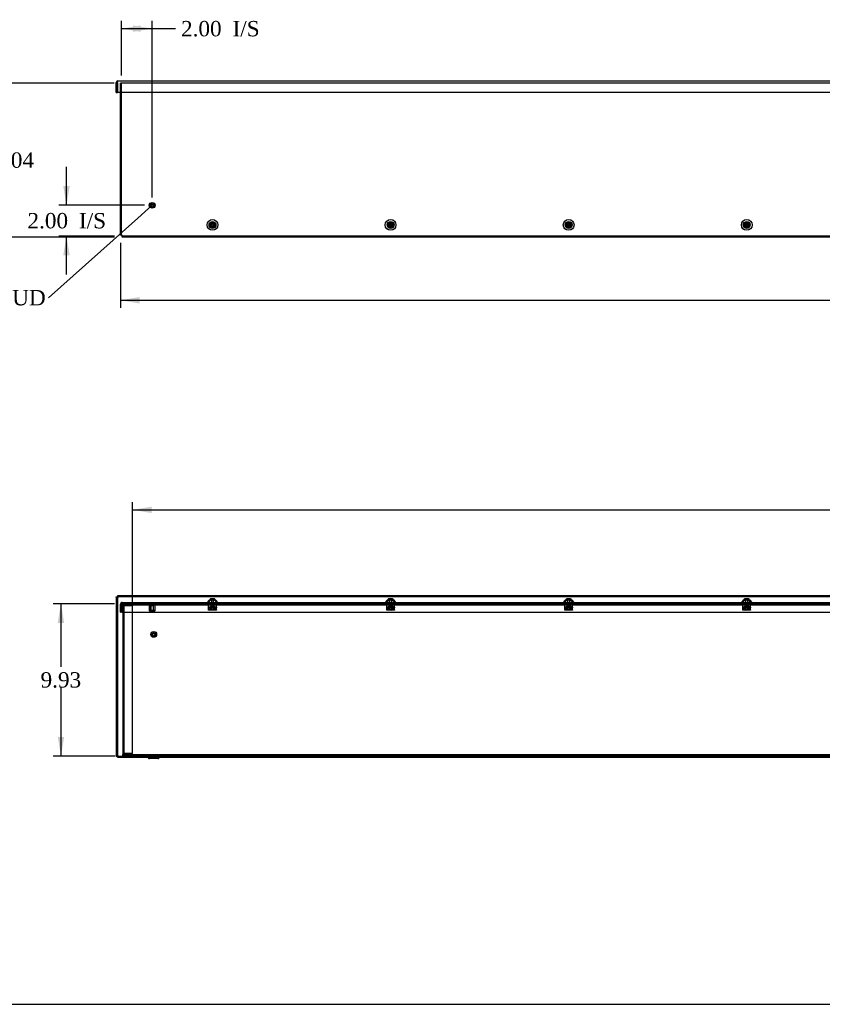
# Model space of a CAD drawing. Header units: inches. Extents: x 1 to 240, y -1 to 159.
# Tile 2 of 15: x 28 to 80, y 0 to 65. Entities that reach past the tile are written whole.
import ezdxf
from ezdxf import colors
from ezdxf.entities.mleader import LeaderData, LeaderLine
from ezdxf.enums import TextEntityAlignment as Align
from ezdxf.lldxf.tags import DXFTag
from ezdxf.math import Vec2, Vec3

# ---------------------------------------------------------------- set-up
doc = ezdxf.new("R2010")
doc.units = ezdxf.units.IN
doc.header["$MEASUREMENT"] = 0
for name, color, linetype in [('COM70472-29', 7, 'Continuous'), ('COM70473-29', 7, 'Continuous'), ('COM70474-4', 7, 'Continuous'), ('COM70985-10', 7, 'Continuous'), ('Default', 7, 'Continuous'), ('NTS16522', 7, 'Continuous'), ('RNG17670', 7, 'Continuous'), ('SCS19475', 7, 'Continuous'), ('STD26152', 7, 'Continuous')]:
    doc.layers.add(name, color=color, linetype=linetype)
doc.styles.add('SEACAD_Times_New_Roman', font='times.ttf')
tags = doc.linetypes.add('HIDDEN2', pattern=[0.1875, 0.125, -0.0625]).pattern_tags.tags
tags[6:7] = [DXFTag(74, 4), DXFTag(75, 0), DXFTag(340, '0'), DXFTag(46, 0.0), DXFTag(50, 0.0), DXFTag(44, 0.0), DXFTag(45, 0.0)]
tags[4:5] = [DXFTag(74, 4), DXFTag(75, 0), DXFTag(340, '0'), DXFTag(46, 0.0), DXFTag(50, 0.0), DXFTag(44, 0.0), DXFTag(45, 0.0)]
doc.dimstyles.new('HAMMOND_(STH_-_240x160)', dxfattribs={"dimtxt": 1, "dimasz": 1.25, "dimexe": 0.5, "dimexo": 0.5, "dimgap": 0.25, "dimtad": 0, "dimtih": 1, "dimtoh": 1, "dimzin": 0, "dimdsep": 46, "dimtxsty": 'SEACAD_Times_New_Roman', "dimblk1": '_SE_FILLED', "dimblk2": '_SE_FILLED', "dimsah": 1, "dimcen": 0.5, "dimadec": 0, "dimazin": 0, "dimtfac": 0.8, "dimtofl": 0, "dimtmove": 1, "dimatfit": 3, "dimfxl": 1, "dimtolj": 1, "dimtzin": 0, "dimarcsym": 0})

# ---------------------------------------------------------------- blocks, each defined once
blk = doc.blocks.new('_SE_FILLED')
at = {"color": 0}
blk.add_line((0, 0), (-1, 0), dxfattribs=at)
blk.add_solid([(0, 0), (-1, -0.1665), (-1, 0.1665), (0, 0)], dxfattribs=at)
blk = doc.blocks.new('SE2')
at = {"layer": 'COM70473-29', "color": 7, "linetype": 'HIDDEN2'}
for p, q in [((34.396, 59.799), (34.396, 60.417)), ((34.504, 60.417), (34.396, 60.417)), ((34.468, 50.502), (34.468, 60.417)), ((150.632, 60.417), (34.504, 60.417)), ((91.943, 50.449), (34.521, 50.449))]:
    blk.add_line(p, q, dxfattribs=at)
at = {"layer": 'COM70473-29', "color": 7, "linetype": 'Continuous'}
for p, q in [((34.396, 50.502), (34.396, 59.799)), ((34.504, 50.502), (34.396, 50.502)), ((34.521, 50.502), (34.504, 50.502)), ((34.521, 50.485), (34.521, 50.502)), ((34.521, 50.377), (34.521, 50.485)), ((91.943, 50.377), (34.521, 50.377))]:
    blk.add_line(p, q, dxfattribs=at)
for centre, radius in [((40.396, 51.174), 0.351), ((40.396, 51.174), 0.224), ((51.99, 51.174), 0.351), ((51.99, 51.174), 0.224), ((63.584, 51.174), 0.351), ((63.584, 51.174), 0.224), ((75.178, 51.174), 0.351), ((75.178, 51.174), 0.224)]:
    blk.add_circle(centre, radius, dxfattribs=at)
at = {"layer": 'COM70473-29', "color": 7, "linetype": 'HIDDEN2'}
for centre in [(40.396, 51.174), (51.99, 51.174), (63.584, 51.174), (75.178, 51.174)]:
    blk.add_circle(centre, 0.129, dxfattribs=at)
at = {"layer": 'COM70985-10', "color": 7, "linetype": 'Continuous'}
for p, q in [((34.131, 59.799), (34.131, 60.441)), ((34.131, 60.441), (34.203, 60.441)), ((34.203, 60.441), (34.203, 59.799)), ((34.203, 59.799), (34.203, 60.441)), ((34.239, 60.549), (150.898, 60.549)), ((34.131, 59.799), (34.203, 59.799)), ((150.934, 59.799), (34.203, 59.799))]:
    blk.add_line(p, q, dxfattribs=at)
for radius, start in [(0.108, 90), (0.036, 155.97754)]:
    blk.add_arc((34.239, 60.441), radius, start, 180, dxfattribs=at)
blk.add_open_spline([(34.203, 60.441), (34.206, 60.455), (34.209, 60.469), (34.215, 60.495), (34.218, 60.507), (34.224, 60.527), (34.227, 60.535), (34.233, 60.546), (34.236, 60.549), (34.239, 60.549)], degree=3, knots=[0, 0, 0, 0, 0.25, 0.25, 0.5, 0.5, 0.75, 0.75, 1, 1, 1, 1], dxfattribs=at)
at = {"layer": 'SCS19475', "color": 7, "linetype": 'Continuous'}
for p, q in [((40.34, 51.201), (40.238, 51.201)), ((40.238, 51.146), (40.34, 51.146)), ((40.381, 51.201), (40.34, 51.201)), ((40.34, 51.146), (40.381, 51.146)), ((40.411, 51.261), (40.381, 51.261)), ((40.381, 51.261), (40.381, 51.235)), ((40.381, 51.235), (40.381, 51.201)), ((40.381, 51.146), (40.381, 51.113)), ((40.381, 51.113), (40.381, 51.086)), ((40.381, 51.086), (40.411, 51.086)), ((40.411, 51.235), (40.411, 51.261)), ((40.411, 51.201), (40.411, 51.235)), ((40.453, 51.201), (40.411, 51.201)), ((40.411, 51.146), (40.453, 51.146)), ((40.411, 51.113), (40.411, 51.146)), ((40.411, 51.086), (40.411, 51.113)), ((40.555, 51.201), (40.453, 51.201)), ((40.453, 51.146), (40.555, 51.146)), ((51.933, 51.201), (51.832, 51.201)), ((51.832, 51.146), (51.933, 51.146)), ((51.975, 51.201), (51.933, 51.201)), ((51.933, 51.146), (51.975, 51.146)), ((52.005, 51.261), (51.975, 51.261)), ((51.975, 51.261), (51.975, 51.235)), ((51.975, 51.235), (51.975, 51.201)), ((51.975, 51.146), (51.975, 51.113)), ((51.975, 51.113), (51.975, 51.086)), ((51.975, 51.086), (52.005, 51.086)), ((52.005, 51.235), (52.005, 51.261)), ((52.005, 51.201), (52.005, 51.235)), ((52.047, 51.201), (52.005, 51.201)), ((52.005, 51.146), (52.047, 51.146)), ((52.005, 51.113), (52.005, 51.146)), ((52.005, 51.086), (52.005, 51.113)), ((52.148, 51.201), (52.047, 51.201)), ((52.047, 51.146), (52.148, 51.146)), ((63.527, 51.201), (63.426, 51.201)), ((63.426, 51.146), (63.527, 51.146)), ((63.569, 51.201), (63.527, 51.201)), ((63.527, 51.146), (63.569, 51.146)), ((63.599, 51.261), (63.569, 51.261)), ((63.569, 51.261), (63.569, 51.235)), ((63.569, 51.235), (63.569, 51.201)), ((63.569, 51.146), (63.569, 51.113)), ((63.569, 51.113), (63.569, 51.086)), ((63.569, 51.086), (63.599, 51.086)), ((63.599, 51.235), (63.599, 51.261)), ((63.599, 51.201), (63.599, 51.235)), ((63.641, 51.201), (63.599, 51.201)), ((63.599, 51.146), (63.641, 51.146)), ((63.599, 51.113), (63.599, 51.146)), ((63.599, 51.086), (63.599, 51.113)), ((63.742, 51.201), (63.641, 51.201)), ((63.641, 51.146), (63.742, 51.146)), ((75.121, 51.201), (75.02, 51.201)), ((75.02, 51.146), (75.121, 51.146)), ((75.163, 51.201), (75.121, 51.201)), ((75.121, 51.146), (75.163, 51.146)), ((75.193, 51.261), (75.163, 51.261)), ((75.163, 51.261), (75.163, 51.235)), ((75.163, 51.235), (75.163, 51.201)), ((75.163, 51.146), (75.163, 51.113)), ((75.163, 51.113), (75.163, 51.086)), ((75.163, 51.086), (75.193, 51.086)), ((75.193, 51.235), (75.193, 51.261)), ((75.193, 51.201), (75.193, 51.235)), ((75.235, 51.201), (75.193, 51.201)), ((75.193, 51.146), (75.235, 51.146)), ((75.193, 51.113), (75.193, 51.146)), ((75.193, 51.086), (75.193, 51.113)), ((75.336, 51.201), (75.235, 51.201)), ((75.235, 51.146), (75.336, 51.146))]:
    blk.add_line(p, q, dxfattribs=at)
for centre in [(40.396, 51.174), (51.99, 51.174), (63.584, 51.174), (75.178, 51.174)]:
    blk.add_circle(centre, 0.179, dxfattribs=at)
for centre, radius, start, end in [((40.396, 51.174), 0.161, 170.13595, 189.86405), ((40.396, 51.174), 0.0631, 103.74814, 154.17017), ((40.396, 51.174), 0.0631, 205.82983, 256.25186), ((40.396, 51.174), 0.0631, 25.82983, 76.25186), ((40.396, 51.174), 0.0631, 283.74814, 334.17017), ((40.396, 51.174), 0.161, 350.13595, 9.86405), ((51.99, 51.174), 0.161, 170.13595, 189.86405), ((51.99, 51.174), 0.0631, 103.74814, 154.17017), ((51.99, 51.174), 0.0631, 205.82983, 256.25186), ((51.99, 51.174), 0.0631, 25.82983, 76.25186), ((51.99, 51.174), 0.0631, 283.74814, 334.17017), ((51.99, 51.174), 0.161, 350.13595, 9.86405), ((63.584, 51.174), 0.161, 170.13595, 189.86405), ((63.584, 51.174), 0.0631, 103.74814, 154.17017), ((63.584, 51.174), 0.0631, 205.82983, 256.25186), ((63.584, 51.174), 0.0631, 25.82983, 76.25186), ((63.584, 51.174), 0.0631, 283.74814, 334.17017), ((63.584, 51.174), 0.161, 350.13595, 9.86405), ((75.178, 51.174), 0.161, 170.13595, 189.86405), ((75.178, 51.174), 0.0631, 103.74814, 154.17017), ((75.178, 51.174), 0.0631, 205.82983, 256.25186), ((75.178, 51.174), 0.0631, 25.82983, 76.25186), ((75.178, 51.174), 0.0631, 283.74814, 334.17017), ((75.178, 51.174), 0.161, 350.13595, 9.86405)]:
    blk.add_arc(centre, radius, start, end, dxfattribs=at)
at = {"layer": 'STD26152', "color": 7, "linetype": 'HIDDEN2'}
for radius in [0.188, 0.168, 0.095, 0.0781]:
    blk.add_circle((36.468, 52.449), radius, dxfattribs=at)
blk = doc.blocks.new('SE6')
at = {"layer": 'COM70472-29', "color": 7, "linetype": 'HIDDEN2'}
for p, q in [((34.568, 26.5), (34.568, 25.947)), ((35.163, 26.392), (35.163, 26.5)), ((35.163, 26.392), (35.193, 26.392)), ((35.193, 26.392), (35.193, 26.5)), ((35.193, 26.428), (91.068, 26.428)), ((40.281, 26.5), (40.281, 26.428)), ((40.511, 26.428), (40.511, 26.5)), ((51.875, 26.5), (51.875, 26.428)), ((52.105, 26.428), (52.105, 26.5)), ((63.469, 26.5), (63.469, 26.428)), ((63.699, 26.428), (63.699, 26.5)), ((75.063, 26.5), (75.063, 26.428)), ((75.293, 26.428), (75.293, 26.5)), ((150.568, 16.644), (34.568, 16.644)), ((36.161, 16.614), (36.278, 16.497)), ((36.838, 16.488), (36.299, 16.488)), ((36.443, 16.488), (36.443, 16.416)), ((36.693, 16.416), (36.693, 16.488)), ((36.859, 16.497), (36.976, 16.614))]:
    blk.add_line(p, q, dxfattribs=at)
at = {"layer": 'COM70472-29', "color": 7, "linetype": 'Continuous'}
for p, q in [((34.568, 25.947), (34.568, 16.68)), ((34.568, 16.572), (34.568, 16.68)), ((150.568, 16.572), (34.568, 16.572)), ((36.11, 16.563), (36.227, 16.446)), ((36.838, 16.416), (36.299, 16.416)), ((36.91, 16.446), (37.027, 16.563))]:
    blk.add_line(p, q, dxfattribs=at)
at = {"layer": 'COM70472-29', "color": 7, "linetype": 'HIDDEN2'}
for centre, radius, start, end in [((36.089, 16.542), 0.102, 45, 90), ((36.299, 16.518), 0.03, 225, 270), ((36.838, 16.518), 0.03, 270, 315), ((37.048, 16.542), 0.102, 90, 135)]:
    blk.add_arc(centre, radius, start, end, dxfattribs=at)
at = {"layer": 'COM70472-29', "color": 7, "linetype": 'Continuous'}
for centre, radius, start, end in [((36.089, 16.542), 0.03, 45, 90), ((36.299, 16.518), 0.102, 225, 270), ((36.838, 16.518), 0.102, 270, 315), ((37.048, 16.542), 0.03, 90, 135)]:
    blk.add_arc(centre, radius, start, end, dxfattribs=at)
at = {"layer": 'COM70473-29', "color": 7, "linetype": 'Continuous'}
for p, q in [((34.396, 25.947), (34.396, 26.464)), ((34.468, 25.947), (34.468, 26.464)), ((34.521, 26.572), (34.504, 26.572)), ((34.521, 26.5), (34.504, 26.5)), ((34.521, 26.572), (150.615, 26.572)), ((34.521, 26.464), (34.521, 26.572)), ((34.521, 26.464), (34.521, 25.947)), ((40.173, 26.718), (40.046, 26.572)), ((40.62, 26.718), (40.173, 26.718)), ((40.747, 26.572), (40.62, 26.718)), ((51.766, 26.718), (51.639, 26.572)), ((52.214, 26.718), (51.766, 26.718)), ((52.341, 26.572), (52.214, 26.718)), ((63.36, 26.718), (63.233, 26.572)), ((63.808, 26.718), (63.36, 26.718)), ((63.935, 26.572), (63.808, 26.718)), ((74.954, 26.718), (74.827, 26.572)), ((75.402, 26.718), (74.954, 26.718)), ((75.529, 26.572), (75.402, 26.718)), ((34.396, 25.947), (34.468, 25.947)), ((34.521, 25.947), (150.615, 25.947))]:
    blk.add_line(p, q, dxfattribs=at)
at = {"layer": 'COM70473-29', "color": 7, "linetype": 'HIDDEN2'}
for p, q in [((34.521, 26.5), (150.615, 26.5)), ((40.268, 26.718), (40.1, 26.525)), ((40.693, 26.525), (40.525, 26.718)), ((51.862, 26.718), (51.694, 26.525)), ((52.287, 26.525), (52.119, 26.718)), ((63.456, 26.718), (63.288, 26.525)), ((63.881, 26.525), (63.713, 26.718)), ((75.049, 26.718), (74.881, 26.525)), ((75.474, 26.525), (75.306, 26.718))]:
    blk.add_line(p, q, dxfattribs=at)
at = {"layer": 'COM70473-29', "color": 7, "linetype": 'Continuous'}
for radius in [0.108, 0.036]:
    blk.add_arc((34.504, 26.464), radius, 90, 180, dxfattribs=at)
at = {"layer": 'COM70473-29', "color": 7, "linetype": 'HIDDEN2'}
for centre, start, end in [((40.046, 26.572), 270, 319), ((40.747, 26.572), 221, 270), ((51.639, 26.572), 270, 319), ((52.341, 26.572), 221, 270), ((63.233, 26.572), 270, 319), ((63.935, 26.572), 221, 270), ((74.827, 26.572), 270, 319), ((75.529, 26.572), 221, 270)]:
    blk.add_arc(centre, 0.072, start, end, dxfattribs=at)
at = {"layer": 'COM70474-4', "color": 7, "linetype": 'HIDDEN2'}
for p, q in [((34.568, 26.355), (34.676, 26.355)), ((34.64, 26.372), (34.64, 26.355)), ((34.64, 16.769), (34.64, 26.355)), ((34.676, 26.48), (35.193, 26.48)), ((34.676, 26.408), (35.193, 26.408)), ((35.193, 26.355), (34.676, 26.355)), ((35.193, 16.769), (35.193, 26.355)), ((34.676, 16.769), (34.568, 16.769)), ((34.64, 16.769), (34.64, 16.752)), ((34.676, 16.769), (35.193, 16.769)), ((35.193, 16.716), (34.676, 16.716)), ((35.193, 16.644), (35.193, 16.716))]:
    blk.add_line(p, q, dxfattribs=at)
for centre, radius, start, end in [((34.676, 26.372), 0.108, 90, 180), ((34.676, 26.372), 0.036, 90, 180), ((34.676, 16.752), 0.108, 180, 270), ((34.676, 16.752), 0.036, 180, 270)]:
    blk.add_arc(centre, radius, start, end, dxfattribs=at)
at = {"layer": 'COM70985-10', "color": 7, "linetype": 'Continuous'}
for p, q in [((34.203, 27.01), (34.203, 26.938)), ((150.934, 27.01), (34.203, 27.01)), ((34.131, 26.938), (34.131, 16.572)), ((34.131, 26.938), (34.203, 26.938)), ((150.934, 26.938), (34.203, 26.938)), ((34.203, 26.938), (34.203, 16.572)), ((34.131, 16.572), (34.203, 16.572)), ((34.203, 16.572), (34.568, 16.572)), ((34.203, 16.5), (34.203, 16.572)), ((34.203, 16.5), (36.15, 16.5)), ((36.15, 16.524), (36.15, 16.5)), ((36.15, 16.5), (36.173, 16.5)), ((36.964, 16.5), (36.988, 16.5)), ((36.988, 16.5), (36.988, 16.525)), ((36.988, 16.5), (92.149, 16.5))]:
    blk.add_line(p, q, dxfattribs=at)
at = {"layer": 'COM70985-10', "color": 7, "linetype": 'HIDDEN2'}
for p, q in [((35.006, 16.572), (35.006, 16.5)), ((35.256, 16.5), (35.256, 16.572)), ((36.15, 16.572), (36.15, 16.524)), ((36.173, 16.5), (36.964, 16.5)), ((36.988, 16.525), (36.988, 16.572)), ((42.186, 16.572), (42.186, 16.5)), ((42.436, 16.5), (42.436, 16.572)), ((49.365, 16.572), (49.365, 16.5)), ((49.615, 16.5), (49.615, 16.572)), ((56.545, 16.572), (56.545, 16.5)), ((56.795, 16.5), (56.795, 16.572)), ((63.725, 16.572), (63.725, 16.5)), ((63.975, 16.5), (63.975, 16.572)), ((70.904, 16.572), (70.904, 16.5)), ((71.154, 16.5), (71.154, 16.572)), ((78.084, 16.572), (78.084, 16.5)), ((78.334, 16.5), (78.334, 16.572))]:
    blk.add_line(p, q, dxfattribs=at)
for points in [[(34.203, 27.01), (34.206, 27.01), (34.209, 27.007), (34.215, 26.996), (34.218, 26.988), (34.224, 26.968), (34.227, 26.957), (34.233, 26.93), (34.236, 26.916), (34.239, 26.902)], [(34.239, 26.902), (34.225, 26.905), (34.211, 26.908), (34.185, 26.914), (34.173, 26.917), (34.153, 26.923), (34.145, 26.926), (34.134, 26.932), (34.131, 26.935), (34.131, 26.938)], [(34.131, 16.572), (34.131, 16.575), (34.134, 16.578), (34.145, 16.584), (34.153, 16.587), (34.173, 16.593), (34.185, 16.596), (34.211, 16.602), (34.225, 16.605), (34.239, 16.608)], [(34.239, 16.608), (34.236, 16.594), (34.233, 16.58), (34.227, 16.554), (34.224, 16.542), (34.218, 16.522), (34.215, 16.514), (34.209, 16.503), (34.206, 16.5), (34.203, 16.5)]]:
    blk.add_open_spline(points, degree=3, knots=[0, 0, 0, 0, 0.25, 0.25, 0.5, 0.5, 0.75, 0.75, 1, 1, 1, 1], dxfattribs=at)
at = {"layer": 'COM70985-10', "color": 7, "linetype": 'Continuous'}
for points in [[(34.203, 26.938), (34.209, 26.938), (34.215, 26.934), (34.227, 26.921), (34.233, 26.912), (34.239, 26.902)], [(34.239, 26.902), (34.23, 26.908), (34.22, 26.914), (34.207, 26.926), (34.203, 26.932), (34.203, 26.938)], [(34.203, 16.572), (34.203, 16.578), (34.207, 16.584), (34.22, 16.596), (34.23, 16.602), (34.239, 16.608)], [(34.239, 16.608), (34.233, 16.599), (34.227, 16.589), (34.215, 16.576), (34.209, 16.572), (34.203, 16.572)]]:
    blk.add_open_spline(points, degree=3, knots=[0, 0, 0, 0, 0.5, 0.5, 1, 1, 1, 1], dxfattribs=at)
at = {"layer": 'NTS16522', "color": 7, "linetype": 'HIDDEN2'}
for p, q in [((40.146, 26.5), (40.146, 26.518)), ((40.146, 26.518), (40.646, 26.518)), ((40.146, 26.484), (40.146, 26.5)), ((40.146, 26.268), (40.146, 26.484)), ((40.209, 26.5), (40.209, 26.518)), ((40.253, 26.5), (40.253, 26.518)), ((40.253, 26.297), (40.261, 26.341)), ((40.261, 26.341), (40.532, 26.341)), ((40.276, 26.297), (40.276, 26.341)), ((40.289, 26.518), (40.289, 26.5)), ((40.301, 26.125), (40.301, 26.341)), ((40.318, 26.341), (40.318, 26.135)), ((40.475, 26.135), (40.475, 26.341)), ((40.491, 26.125), (40.491, 26.341)), ((40.503, 26.5), (40.503, 26.518)), ((40.517, 26.341), (40.517, 26.297)), ((40.532, 26.341), (40.54, 26.297)), ((40.539, 26.5), (40.539, 26.518)), ((40.583, 26.5), (40.583, 26.518)), ((40.646, 26.5), (40.646, 26.518)), ((40.646, 26.5), (40.646, 26.484)), ((40.646, 26.268), (40.646, 26.484)), ((51.74, 26.5), (51.74, 26.518)), ((51.74, 26.518), (52.24, 26.518)), ((51.74, 26.484), (51.74, 26.5)), ((51.74, 26.268), (51.74, 26.484)), ((51.803, 26.5), (51.803, 26.518)), ((51.847, 26.5), (51.847, 26.518)), ((51.847, 26.297), (51.855, 26.341)), ((51.855, 26.341), (52.126, 26.341)), ((51.87, 26.297), (51.87, 26.341)), ((51.883, 26.518), (51.883, 26.5)), ((51.895, 26.125), (51.895, 26.341)), ((51.912, 26.341), (51.912, 26.135)), ((52.068, 26.135), (52.068, 26.341)), ((52.085, 26.125), (52.085, 26.341)), ((52.097, 26.5), (52.097, 26.518)), ((52.111, 26.341), (52.111, 26.297)), ((52.126, 26.341), (52.134, 26.297)), ((52.133, 26.5), (52.133, 26.518)), ((52.177, 26.5), (52.177, 26.518)), ((52.24, 26.5), (52.24, 26.518)), ((52.24, 26.5), (52.24, 26.484)), ((52.24, 26.268), (52.24, 26.484)), ((63.334, 26.5), (63.334, 26.518)), ((63.334, 26.518), (63.834, 26.518)), ((63.334, 26.484), (63.334, 26.5)), ((63.334, 26.268), (63.334, 26.484)), ((63.397, 26.5), (63.397, 26.518)), ((63.441, 26.5), (63.441, 26.518)), ((63.441, 26.297), (63.448, 26.341)), ((63.448, 26.341), (63.72, 26.341)), ((63.463, 26.297), (63.463, 26.341)), ((63.477, 26.518), (63.477, 26.5)), ((63.489, 26.125), (63.489, 26.341)), ((63.506, 26.341), (63.506, 26.135)), ((63.662, 26.135), (63.662, 26.341)), ((63.679, 26.125), (63.679, 26.341)), ((63.691, 26.5), (63.691, 26.518)), ((63.705, 26.341), (63.705, 26.297)), ((63.72, 26.341), (63.727, 26.297)), ((63.727, 26.5), (63.727, 26.518)), ((63.771, 26.5), (63.771, 26.518)), ((63.834, 26.5), (63.834, 26.518)), ((63.834, 26.5), (63.834, 26.484)), ((63.834, 26.268), (63.834, 26.484)), ((74.928, 26.5), (74.928, 26.518)), ((74.928, 26.518), (75.428, 26.518)), ((74.928, 26.484), (74.928, 26.5)), ((74.928, 26.268), (74.928, 26.484)), ((74.991, 26.5), (74.991, 26.518)), ((75.034, 26.297), (75.042, 26.341)), ((75.035, 26.5), (75.035, 26.518)), ((75.042, 26.341), (75.313, 26.341)), ((75.057, 26.297), (75.057, 26.341)), ((75.071, 26.518), (75.071, 26.5)), ((75.083, 26.125), (75.083, 26.341)), ((75.1, 26.341), (75.1, 26.135)), ((75.256, 26.135), (75.256, 26.341)), ((75.273, 26.125), (75.273, 26.341)), ((75.285, 26.5), (75.285, 26.518)), ((75.298, 26.341), (75.298, 26.297)), ((75.313, 26.341), (75.321, 26.297)), ((75.321, 26.5), (75.321, 26.518)), ((75.365, 26.5), (75.365, 26.518)), ((75.428, 26.5), (75.428, 26.518)), ((75.428, 26.5), (75.428, 26.484)), ((75.428, 26.268), (75.428, 26.484)), ((40.146, 26.268), (40.646, 26.268)), ((40.146, 26.236), (40.146, 26.268)), ((40.646, 26.25), (40.146, 26.25)), ((40.146, 26.105), (40.146, 26.236)), ((40.146, 26.073), (40.146, 26.105)), ((40.146, 26.09), (40.646, 26.09)), ((40.646, 26.073), (40.146, 26.073)), ((40.221, 26.15), (40.239, 26.25)), ((40.221, 26.15), (40.241, 26.125)), ((40.221, 26.15), (40.246, 26.15)), ((40.253, 26.297), (40.238, 26.297)), ((40.238, 26.297), (40.238, 26.287)), ((40.251, 26.287), (40.238, 26.287)), ((40.241, 26.125), (40.246, 26.15)), ((40.551, 26.125), (40.241, 26.125)), ((40.264, 26.25), (40.246, 26.15)), ((40.246, 26.15), (40.547, 26.15)), ((40.253, 26.297), (40.248, 26.268)), ((40.253, 26.297), (40.254, 26.297)), ((40.276, 26.297), (40.254, 26.297)), ((40.289, 26.09), (40.289, 26.073)), ((40.318, 26.135), (40.308, 26.125)), ((40.475, 26.135), (40.318, 26.135)), ((40.485, 26.125), (40.475, 26.135)), ((40.503, 26.073), (40.503, 26.09)), ((40.538, 26.297), (40.517, 26.297)), ((40.547, 26.15), (40.529, 26.25)), ((40.538, 26.297), (40.54, 26.297)), ((40.54, 26.297), (40.545, 26.268)), ((40.54, 26.297), (40.555, 26.297)), ((40.542, 26.287), (40.555, 26.287)), ((40.572, 26.15), (40.547, 26.15)), ((40.551, 26.125), (40.547, 26.15)), ((40.551, 26.125), (40.572, 26.15)), ((40.554, 26.25), (40.572, 26.15)), ((40.555, 26.287), (40.555, 26.297)), ((40.646, 26.268), (40.646, 26.236)), ((40.646, 26.105), (40.646, 26.236)), ((40.646, 26.105), (40.646, 26.073)), ((51.74, 26.268), (52.24, 26.268)), ((51.74, 26.236), (51.74, 26.268)), ((52.24, 26.25), (51.74, 26.25)), ((51.74, 26.105), (51.74, 26.236)), ((51.74, 26.073), (51.74, 26.105)), ((51.74, 26.09), (52.24, 26.09)), ((52.24, 26.073), (51.74, 26.073)), ((51.815, 26.15), (51.832, 26.25)), ((51.815, 26.15), (51.835, 26.125)), ((51.815, 26.15), (51.84, 26.15)), ((51.847, 26.297), (51.832, 26.297)), ((51.832, 26.297), (51.832, 26.287)), ((51.845, 26.287), (51.832, 26.287)), ((51.835, 26.125), (51.84, 26.15)), ((52.145, 26.125), (51.835, 26.125)), ((51.858, 26.25), (51.84, 26.15)), ((51.84, 26.15), (52.141, 26.15)), ((51.847, 26.297), (51.842, 26.268)), ((51.847, 26.297), (51.848, 26.297)), ((51.87, 26.297), (51.848, 26.297)), ((51.883, 26.09), (51.883, 26.073)), ((51.912, 26.135), (51.902, 26.125)), ((52.068, 26.135), (51.912, 26.135)), ((52.078, 26.125), (52.068, 26.135)), ((52.097, 26.073), (52.097, 26.09)), ((52.132, 26.297), (52.111, 26.297)), ((52.141, 26.15), (52.123, 26.25)), ((52.132, 26.297), (52.134, 26.297)), ((52.134, 26.297), (52.139, 26.268)), ((52.134, 26.297), (52.149, 26.297)), ((52.135, 26.287), (52.149, 26.287)), ((52.166, 26.15), (52.141, 26.15)), ((52.145, 26.125), (52.141, 26.15)), ((52.145, 26.125), (52.166, 26.15)), ((52.148, 26.25), (52.166, 26.15)), ((52.149, 26.287), (52.149, 26.297)), ((52.24, 26.268), (52.24, 26.236)), ((52.24, 26.105), (52.24, 26.236)), ((52.24, 26.105), (52.24, 26.073)), ((63.334, 26.268), (63.834, 26.268)), ((63.334, 26.236), (63.334, 26.268)), ((63.834, 26.25), (63.334, 26.25)), ((63.334, 26.105), (63.334, 26.236)), ((63.334, 26.073), (63.334, 26.105)), ((63.334, 26.09), (63.834, 26.09)), ((63.834, 26.073), (63.334, 26.073)), ((63.408, 26.15), (63.426, 26.25)), ((63.408, 26.15), (63.429, 26.125)), ((63.408, 26.15), (63.434, 26.15)), ((63.441, 26.297), (63.426, 26.297)), ((63.426, 26.297), (63.426, 26.287)), ((63.439, 26.287), (63.426, 26.287)), ((63.429, 26.125), (63.434, 26.15)), ((63.739, 26.125), (63.429, 26.125)), ((63.451, 26.25), (63.434, 26.15)), ((63.434, 26.15), (63.734, 26.15)), ((63.441, 26.297), (63.436, 26.268)), ((63.441, 26.297), (63.442, 26.297)), ((63.463, 26.297), (63.442, 26.297)), ((63.477, 26.09), (63.477, 26.073)), ((63.506, 26.135), (63.496, 26.125)), ((63.662, 26.135), (63.506, 26.135)), ((63.672, 26.125), (63.662, 26.135)), ((63.691, 26.073), (63.691, 26.09)), ((63.726, 26.297), (63.705, 26.297)), ((63.734, 26.15), (63.717, 26.25)), ((63.726, 26.297), (63.727, 26.297)), ((63.727, 26.297), (63.733, 26.268)), ((63.727, 26.297), (63.742, 26.297)), ((63.729, 26.287), (63.742, 26.287)), ((63.76, 26.15), (63.734, 26.15)), ((63.739, 26.125), (63.734, 26.15)), ((63.739, 26.125), (63.76, 26.15)), ((63.742, 26.287), (63.742, 26.297)), ((63.742, 26.25), (63.76, 26.15)), ((63.834, 26.268), (63.834, 26.236)), ((63.834, 26.105), (63.834, 26.236)), ((63.834, 26.105), (63.834, 26.073)), ((74.928, 26.268), (75.428, 26.268)), ((74.928, 26.236), (74.928, 26.268)), ((75.428, 26.25), (74.928, 26.25)), ((74.928, 26.105), (74.928, 26.236)), ((74.928, 26.073), (74.928, 26.105)), ((74.928, 26.09), (75.428, 26.09)), ((75.428, 26.073), (74.928, 26.073)), ((75.002, 26.15), (75.02, 26.25)), ((75.002, 26.15), (75.023, 26.125)), ((75.002, 26.15), (75.028, 26.15)), ((75.034, 26.297), (75.019, 26.297)), ((75.019, 26.297), (75.019, 26.287)), ((75.033, 26.287), (75.019, 26.287)), ((75.023, 26.125), (75.028, 26.15)), ((75.333, 26.125), (75.023, 26.125)), ((75.045, 26.25), (75.028, 26.15)), ((75.028, 26.15), (75.328, 26.15)), ((75.034, 26.297), (75.029, 26.268)), ((75.034, 26.297), (75.036, 26.297)), ((75.057, 26.297), (75.036, 26.297)), ((75.071, 26.09), (75.071, 26.073)), ((75.1, 26.135), (75.09, 26.125)), ((75.256, 26.135), (75.1, 26.135)), ((75.266, 26.125), (75.256, 26.135)), ((75.285, 26.073), (75.285, 26.09)), ((75.32, 26.297), (75.298, 26.297)), ((75.328, 26.15), (75.31, 26.25)), ((75.32, 26.297), (75.321, 26.297)), ((75.321, 26.297), (75.326, 26.268)), ((75.321, 26.297), (75.336, 26.297)), ((75.323, 26.287), (75.336, 26.287)), ((75.353, 26.15), (75.328, 26.15)), ((75.333, 26.125), (75.328, 26.15)), ((75.333, 26.125), (75.353, 26.15)), ((75.336, 26.287), (75.336, 26.297)), ((75.336, 26.25), (75.353, 26.15)), ((75.428, 26.268), (75.428, 26.236)), ((75.428, 26.105), (75.428, 26.236)), ((75.428, 26.105), (75.428, 26.073))]:
    blk.add_line(p, q, dxfattribs=at)
for centre, start_param, end_param in [((40.196, 26.604), 0.820505, 0.946712), ((40.597, 26.604), -0.946712, -0.820505), ((51.79, 26.604), 0.820505, 0.946712), ((52.19, 26.604), -0.946712, -0.820505), ((63.384, 26.604), 0.820505, 0.946712), ((63.784, 26.604), -0.946712, -0.820505), ((74.978, 26.604), 0.820505, 0.946712), ((75.378, 26.604), -0.946712, -0.820505)]:
    blk.add_ellipse(centre, major_axis=(0, -0.451), ratio=0.176327, start_param=start_param, end_param=end_param, dxfattribs=at)
at = {"layer": 'RNG17670', "color": 7, "linetype": 'HIDDEN2'}
for p, q in [((40.495, 26.468), (40.226, 26.468)), ((40.226, 26.468), (40.226, 26.436)), ((40.495, 26.436), (40.226, 26.436)), ((40.271, 26.468), (40.271, 26.436)), ((40.495, 26.436), (40.495, 26.468)), ((52.088, 26.468), (51.82, 26.468)), ((51.82, 26.468), (51.82, 26.436)), ((52.088, 26.436), (51.82, 26.436)), ((51.865, 26.468), (51.865, 26.436)), ((52.088, 26.436), (52.088, 26.468)), ((63.682, 26.468), (63.414, 26.468)), ((63.414, 26.468), (63.414, 26.436)), ((63.682, 26.436), (63.414, 26.436)), ((63.459, 26.468), (63.459, 26.436)), ((63.682, 26.436), (63.682, 26.468)), ((75.276, 26.468), (75.007, 26.468)), ((75.007, 26.468), (75.007, 26.436)), ((75.276, 26.436), (75.007, 26.436)), ((75.053, 26.468), (75.053, 26.436)), ((75.276, 26.436), (75.276, 26.468))]:
    blk.add_line(p, q, dxfattribs=at)
at = {"layer": 'SCS19475', "color": 7, "linetype": 'Continuous'}
for p, q in [((40.238, 26.786), (40.236, 26.786)), ((40.34, 26.846), (40.381, 26.846)), ((40.381, 26.846), (40.381, 26.841)), ((40.411, 26.846), (40.453, 26.846)), ((40.411, 26.841), (40.411, 26.846)), ((40.555, 26.786), (40.557, 26.786)), ((51.832, 26.786), (51.83, 26.786)), ((51.933, 26.846), (51.975, 26.846)), ((51.975, 26.846), (51.975, 26.841)), ((52.005, 26.846), (52.047, 26.846)), ((52.005, 26.841), (52.005, 26.846)), ((52.148, 26.786), (52.151, 26.786)), ((63.426, 26.786), (63.424, 26.786)), ((63.527, 26.846), (63.569, 26.846)), ((63.569, 26.846), (63.569, 26.841)), ((63.599, 26.846), (63.641, 26.846)), ((63.599, 26.841), (63.599, 26.846)), ((63.742, 26.786), (63.745, 26.786)), ((75.02, 26.786), (75.017, 26.786)), ((75.121, 26.846), (75.163, 26.846)), ((75.163, 26.846), (75.163, 26.841)), ((75.193, 26.846), (75.235, 26.846)), ((75.193, 26.841), (75.193, 26.846)), ((75.336, 26.786), (75.338, 26.786))]:
    blk.add_line(p, q, dxfattribs=at)
at = {"layer": 'SCS19475', "color": 7, "linetype": 'HIDDEN2'}
for p, q in [((40.238, 26.786), (40.381, 26.786)), ((40.491, 26.398), (40.301, 26.398)), ((40.301, 26.398), (40.301, 26.103)), ((40.321, 26.398), (40.321, 26.083)), ((40.322, 26.718), (40.322, 26.398)), ((40.381, 26.786), (40.381, 26.841)), ((40.381, 26.786), (40.411, 26.786)), ((40.411, 26.786), (40.411, 26.841)), ((40.411, 26.786), (40.555, 26.786)), ((40.47, 26.398), (40.47, 26.718)), ((40.472, 26.398), (40.472, 26.083)), ((40.491, 26.103), (40.491, 26.398)), ((51.832, 26.786), (51.975, 26.786)), ((52.085, 26.398), (51.895, 26.398)), ((51.895, 26.398), (51.895, 26.103)), ((51.914, 26.398), (51.914, 26.083)), ((51.916, 26.718), (51.916, 26.398)), ((51.975, 26.786), (51.975, 26.841)), ((51.975, 26.786), (52.005, 26.786)), ((52.005, 26.786), (52.005, 26.841)), ((52.005, 26.786), (52.148, 26.786)), ((52.064, 26.398), (52.064, 26.718)), ((52.066, 26.398), (52.066, 26.083)), ((52.085, 26.103), (52.085, 26.398)), ((63.426, 26.786), (63.569, 26.786)), ((63.679, 26.398), (63.489, 26.398)), ((63.489, 26.398), (63.489, 26.103)), ((63.508, 26.398), (63.508, 26.083)), ((63.51, 26.718), (63.51, 26.398)), ((63.569, 26.786), (63.569, 26.841)), ((63.569, 26.786), (63.599, 26.786)), ((63.599, 26.786), (63.599, 26.841)), ((63.599, 26.786), (63.742, 26.786)), ((63.658, 26.398), (63.658, 26.718)), ((63.66, 26.398), (63.66, 26.083)), ((63.679, 26.103), (63.679, 26.398)), ((75.02, 26.786), (75.163, 26.786)), ((75.273, 26.398), (75.083, 26.398)), ((75.083, 26.398), (75.083, 26.103)), ((75.102, 26.398), (75.102, 26.083)), ((75.104, 26.718), (75.104, 26.398)), ((75.163, 26.786), (75.163, 26.841)), ((75.163, 26.786), (75.193, 26.786)), ((75.193, 26.786), (75.193, 26.841)), ((75.193, 26.786), (75.336, 26.786)), ((75.252, 26.398), (75.252, 26.718)), ((75.254, 26.398), (75.254, 26.083)), ((75.273, 26.103), (75.273, 26.398)), ((40.491, 26.103), (40.301, 26.103)), ((40.301, 26.103), (40.331, 26.073)), ((40.462, 26.073), (40.331, 26.073)), ((40.462, 26.073), (40.491, 26.103)), ((52.085, 26.103), (51.895, 26.103)), ((51.895, 26.103), (51.925, 26.073)), ((52.056, 26.073), (51.925, 26.073)), ((52.056, 26.073), (52.085, 26.103)), ((63.679, 26.103), (63.489, 26.103)), ((63.489, 26.103), (63.519, 26.073)), ((63.65, 26.073), (63.519, 26.073)), ((63.65, 26.073), (63.679, 26.103)), ((75.273, 26.103), (75.083, 26.103)), ((75.083, 26.103), (75.112, 26.073)), ((75.243, 26.073), (75.112, 26.073)), ((75.243, 26.073), (75.273, 26.103))]:
    blk.add_line(p, q, dxfattribs=at)
at = {"layer": 'SCS19475', "color": 7, "linetype": 'Continuous'}
for centre, start, end in [((40.343, 26.721), 148.86499, 181.31469), ((40.45, 26.721), 358.68531, 31.13501), ((51.937, 26.721), 148.86499, 181.31469), ((52.044, 26.721), 358.68531, 31.13501), ((63.53, 26.721), 148.86499, 181.31469), ((63.638, 26.721), 358.68531, 31.13501), ((75.124, 26.721), 148.86499, 181.31469), ((75.231, 26.721), 358.68531, 31.13501)]:
    blk.add_arc(centre, 0.125, start, end, dxfattribs=at)
for points, knots in [([(40.238, 26.786), (40.244, 26.794), (40.25, 26.802), (40.265, 26.817), (40.273, 26.823), (40.29, 26.833), (40.3, 26.837), (40.319, 26.843), (40.329, 26.845), (40.34, 26.846)], [0, 0, 0, 0, 0.25, 0.25, 0.5, 0.5, 0.75, 0.75, 1, 1, 1, 1]), ([(40.381, 26.841), (40.386, 26.841), (40.391, 26.841), (40.402, 26.841), (40.406, 26.841), (40.411, 26.841)], [0, 0, 0, 0, 0.5, 0.5, 1, 1, 1, 1]), ([(40.453, 26.846), (40.463, 26.845), (40.473, 26.843), (40.493, 26.837), (40.502, 26.833), (40.52, 26.823), (40.528, 26.817), (40.539, 26.806), (40.543, 26.802), (40.549, 26.794), (40.552, 26.79), (40.555, 26.786)], [0, 0, 0, 0, 0.25, 0.25, 0.5, 0.5, 0.75, 0.75, 0.875, 0.875, 1, 1, 1, 1]), ([(51.832, 26.786), (51.837, 26.794), (51.844, 26.802), (51.858, 26.817), (51.867, 26.823), (51.884, 26.833), (51.894, 26.837), (51.913, 26.843), (51.923, 26.845), (51.933, 26.846)], [0, 0, 0, 0, 0.25, 0.25, 0.5, 0.5, 0.75, 0.75, 1, 1, 1, 1]), ([(51.975, 26.841), (51.98, 26.841), (51.985, 26.841), (51.995, 26.841), (52, 26.841), (52.005, 26.841)], [0, 0, 0, 0, 0.5, 0.5, 1, 1, 1, 1]), ([(52.047, 26.846), (52.057, 26.845), (52.067, 26.843), (52.087, 26.837), (52.096, 26.833), (52.114, 26.823), (52.122, 26.817), (52.133, 26.806), (52.136, 26.802), (52.143, 26.794), (52.146, 26.79), (52.148, 26.786)], [0, 0, 0, 0, 0.25, 0.25, 0.5, 0.5, 0.75, 0.75, 0.875, 0.875, 1, 1, 1, 1]), ([(63.426, 26.786), (63.431, 26.794), (63.438, 26.802), (63.452, 26.817), (63.46, 26.823), (63.478, 26.833), (63.487, 26.837), (63.507, 26.843), (63.517, 26.845), (63.527, 26.846)], [0, 0, 0, 0, 0.25, 0.25, 0.5, 0.5, 0.75, 0.75, 1, 1, 1, 1]), ([(63.569, 26.841), (63.574, 26.841), (63.579, 26.841), (63.589, 26.841), (63.594, 26.841), (63.599, 26.841)], [0, 0, 0, 0, 0.5, 0.5, 1, 1, 1, 1]), ([(63.641, 26.846), (63.651, 26.845), (63.661, 26.843), (63.681, 26.837), (63.69, 26.833), (63.708, 26.823), (63.716, 26.817), (63.727, 26.806), (63.73, 26.802), (63.737, 26.794), (63.74, 26.79), (63.742, 26.786)], [0, 0, 0, 0, 0.25, 0.25, 0.5, 0.5, 0.75, 0.75, 0.875, 0.875, 1, 1, 1, 1]), ([(75.02, 26.786), (75.025, 26.794), (75.031, 26.802), (75.046, 26.817), (75.054, 26.823), (75.072, 26.833), (75.081, 26.837), (75.101, 26.843), (75.111, 26.845), (75.121, 26.846)], [0, 0, 0, 0, 0.25, 0.25, 0.5, 0.5, 0.75, 0.75, 1, 1, 1, 1]), ([(75.163, 26.841), (75.168, 26.841), (75.173, 26.841), (75.183, 26.841), (75.188, 26.841), (75.193, 26.841)], [0, 0, 0, 0, 0.5, 0.5, 1, 1, 1, 1]), ([(75.235, 26.846), (75.245, 26.845), (75.255, 26.843), (75.274, 26.837), (75.284, 26.833), (75.301, 26.823), (75.31, 26.817), (75.321, 26.806), (75.324, 26.802), (75.33, 26.794), (75.333, 26.79), (75.336, 26.786)], [0, 0, 0, 0, 0.25, 0.25, 0.5, 0.5, 0.75, 0.75, 0.875, 0.875, 1, 1, 1, 1])]:
    blk.add_open_spline(points, degree=3, knots=knots, dxfattribs=at)
at = {"layer": 'STD26152', "color": 7, "linetype": 'HIDDEN2'}
for p, q in [((36.301, 26.5), (36.281, 26.48)), ((36.281, 26.48), (36.656, 26.48)), ((36.281, 26.48), (36.281, 26.06)), ((36.373, 26.36), (36.39, 26.36)), ((36.373, 26.04), (36.373, 26.36)), ((36.468, 26.407), (36.39, 26.36)), ((36.547, 26.36), (36.39, 26.36)), ((36.39, 26.36), (36.39, 26.04)), ((36.547, 26.36), (36.468, 26.407)), ((36.547, 26.04), (36.547, 26.36)), ((36.563, 26.36), (36.547, 26.36)), ((36.563, 26.04), (36.563, 26.36)), ((36.656, 26.48), (36.636, 26.5)), ((36.656, 26.06), (36.656, 26.48)), ((36.656, 26.06), (36.281, 26.06)), ((36.281, 26.06), (36.301, 26.04)), ((36.301, 26.04), (36.636, 26.04)), ((36.636, 26.04), (36.656, 26.06))]:
    blk.add_line(p, q, dxfattribs=at)
for radius in [0.188, 0.168, 0.095, 0.0781]:
    blk.add_circle((36.568, 24.5), radius, dxfattribs=at)
blk = doc.blocks.new('DMBLK5404')
at = {"layer": 'Default', "linetype": 'Continuous'}
for points in [[(35.718, 64.167), (34.468, 63.959), (35.718, 63.751)], [(35.218, 64.167), (35.218, 63.751), (36.468, 63.959)]]:
    blk.add_hatch(color=7, dxfattribs=at).paths.add_polyline_path(points)
at = {"layer": 'Default', "color": 7, "linetype": 'Continuous'}
for p, q in [((34.468, 60.917), (34.468, 64.459)), ((36.468, 52.949), (36.468, 64.459)), ((34.468, 63.959), (37.497, 63.959)), ((37.497, 63.959), (37.997, 63.959))]:
    blk.add_line(p, q, dxfattribs=at)
at = {"layer": 'Default', "color": 7, "linetype": 'Continuous', "style": 'SEACAD_Times_New_Roman'}
for s, p in [('2.00', (38.347, 64.459)), ('I/S', (41.701, 64.459))]:
    blk.add_text(s, height=1, dxfattribs=at).set_placement(p, align=Align.TOP_LEFT)
blk = doc.blocks.new('DMBLK5405')
at = {"layer": 'Default', "linetype": 'Continuous'}
for points in [[(30.683, 53.699), (30.891, 52.449), (31.1, 53.699)], [(30.683, 49.199), (31.1, 49.199), (30.891, 50.449)]]:
    blk.add_hatch(color=7, dxfattribs=at).paths.add_polyline_path(points)
at = {"layer": 'Default', "color": 7, "linetype": 'Continuous'}
for p, q in [((30.891, 52.449), (30.891, 54.949)), ((35.968, 52.449), (30.391, 52.449)), ((34.021, 50.449), (30.391, 50.449)), ((30.891, 47.949), (30.891, 50.449))]:
    blk.add_line(p, q, dxfattribs=at)
at = {"layer": 'Default', "color": 7, "linetype": 'Continuous', "style": 'SEACAD_Times_New_Roman'}
for s, p in [('2.00', (28.35, 51.949)), ('I/S', (31.704, 51.949))]:
    blk.add_text(s, height=1, dxfattribs=at).set_placement(p, align=Align.TOP_LEFT)
blk = doc.blocks.new('DMBLK5406')
at = {"layer": 'Default', "linetype": 'Continuous'}
for points in [[(35.646, 46.055), (35.646, 46.472), (34.396, 46.263)], [(149.49, 46.055), (150.74, 46.263), (149.49, 46.472)]]:
    blk.add_hatch(color=7, dxfattribs=at).paths.add_polyline_path(points)
at = {"layer": 'Default', "color": 7, "linetype": 'Continuous'}
for p, q in [((34.396, 50.002), (34.396, 45.763)), ((150.74, 50.002), (150.74, 45.763)), ((34.396, 46.263), (90.133, 46.263)), ((95.004, 46.263), (150.74, 46.263))]:
    blk.add_line(p, q, dxfattribs=at)
at = {"layer": 'Default', "color": 7, "linetype": 'Continuous', "style": 'SEACAD_Times_New_Roman'}
blk.add_text('116.34', height=1, dxfattribs=at).set_placement((90.483, 46.763), align=Align.TOP_LEFT)
blk = doc.blocks.new('DMBLK5407')
at = {"layer": 'Default', "linetype": 'Continuous'}
for points in [[(26.878, 59.167), (27.295, 59.167), (27.087, 60.417)], [(26.878, 51.627), (27.087, 50.377), (27.295, 51.627)]]:
    blk.add_hatch(color=7, dxfattribs=at).paths.add_polyline_path(points)
at = {"layer": 'Default', "color": 7, "linetype": 'Continuous'}
for p, q in [((34.004, 60.417), (26.587, 60.417)), ((27.087, 56.247), (27.087, 60.417)), ((27.087, 50.377), (27.087, 54.897)), ((34.021, 50.377), (26.587, 50.377))]:
    blk.add_line(p, q, dxfattribs=at)
at = {"layer": 'Default', "color": 7, "linetype": 'Continuous', "style": 'SEACAD_Times_New_Roman'}
blk.add_text('10.04', height=1, dxfattribs=at).set_placement((25.38, 55.897), align=Align.TOP_LEFT)
blk = doc.blocks.new('DMBLK5410')
at = {"layer": 'Default', "linetype": 'Continuous'}
for points in [[(30.322, 25.25), (30.739, 25.25), (30.53, 26.5)], [(30.322, 17.822), (30.53, 16.572), (30.739, 17.822)]]:
    blk.add_hatch(color=7, dxfattribs=at).paths.add_polyline_path(points)
at = {"layer": 'Default', "color": 7, "linetype": 'Continuous'}
for p, q in [((34.021, 26.5), (30.03, 26.5)), ((30.53, 26.5), (30.53, 22.386)), ((30.53, 21.036), (30.53, 16.572)), ((34.068, 16.572), (30.03, 16.572))]:
    blk.add_line(p, q, dxfattribs=at)
at = {"layer": 'Default', "color": 7, "linetype": 'Continuous', "style": 'SEACAD_Times_New_Roman'}
blk.add_text('9.93', height=1, dxfattribs=at).set_placement((29.203, 22.036), align=Align.TOP_LEFT)
blk = doc.blocks.new('DMBLK5417')
at = {"layer": 'Default', "linetype": 'Continuous'}
for points in [[(36.443, 32.819), (35.193, 32.611), (36.443, 32.402)], [(148.693, 32.819), (148.693, 32.402), (149.943, 32.611)]]:
    blk.add_hatch(color=7, dxfattribs=at).paths.add_polyline_path(points)
at = {"layer": 'Default', "color": 7, "linetype": 'Continuous'}
for p, q in [((35.193, 22.062), (35.193, 33.111)), ((149.943, 26.875), (149.943, 33.111)), ((35.193, 32.611), (88.972, 32.611)), ((96.165, 32.611), (149.943, 32.611))]:
    blk.add_line(p, q, dxfattribs=at)
at = {"layer": 'Default', "color": 7, "linetype": 'Continuous', "style": 'SEACAD_Times_New_Roman'}
for s, p in [('114.75', (90.483, 33.111)), ('OPENING', (89.322, 31.611))]:
    blk.add_text(s, height=1, dxfattribs=at).set_placement(p, align=Align.TOP_LEFT)
blk = doc.blocks.new('BORDER')
at = {"layer": 'Default', "color": 7, "linetype": 'Continuous'}
blk.add_line((-41.86, 0), (0, 0), dxfattribs=at)

msp = doc.modelspace()

# ---------------------------------------------------------------- block references
at = {"layer": 'Default', "color": 7, "xscale": 5.7, "yscale": 5.7, "zscale": 5.7}
msp.add_blockref('BORDER', (239.562, 0.401), dxfattribs=at)
at = {"layer": 'Default'}
for name in ['SE2', 'SE6']:
    msp.add_blockref(name, (0, 0), dxfattribs=at)

# ---------------------------------------------------------------- dimensions: what is measured, and where the dimension line sits
at = {"layer": 'Default', "color": 7, "linetype": 'Continuous'}
dim = msp.add_linear_dim(base=(36.468, 63.959), p1=(34.468, 50.502), p2=(36.468, 52.449), text='\\A1;<> I/S', dimstyle='HAMMOND_(STH_-_240x160)', dxfattribs=at)
dim.commit()
dim.dimension.update_dxf_attribs({"geometry": 'DMBLK5404', "text_midpoint": (37.997, 63.959), "dimtype": 160})
for base, p1, p2, angle, text, picture, middle, dimtype in [((27.087, 50.377), (34.521, 50.377), (34.504, 60.417), 90.09701, '\\A1;<>', 'DMBLK5407', (27.087, 55.397), 161), ((30.891, 52.449), (34.521, 50.449), (36.468, 52.449), 90, '\\A1;<> I/S', 'DMBLK5405', (30.891, 51.449), 160), ((34.396, 46.263), (34.396, 50.502), (150.74, 50.502), 0, '\\A1;<>', 'DMBLK5406', (92.568, 46.263), 161), ((30.53, 26.5), (34.521, 26.5), (34.568, 16.572), 270.27124, '\\A1;<>', 'DMBLK5410', (30.53, 21.536), 161)]:
    dim = msp.add_linear_dim(base=base, p1=p1, p2=p2, angle=angle, text=text, dimstyle='HAMMOND_(STH_-_240x160)', override={"dimtmove": 0}, dxfattribs=at)
    dim.commit()
    dim.dimension.update_dxf_attribs({"geometry": picture, "text_midpoint": middle, "dimtype": dimtype})
dim = msp.add_linear_dim(base=(149.943, 32.611), p1=(35.193, 21.562), p2=(149.943, 26.375), text='\\A1;<>\\POPENING', dimstyle='HAMMOND_(STH_-_240x160)', override={"dimtmove": 0}, dxfattribs=at)
dim.commit()
dim.dimension.update_dxf_attribs({"geometry": 'DMBLK5417', "text_midpoint": (92.568, 32.611), "dimtype": 160})

# ---------------------------------------------------------------- leaders
ml = msp.add_multileader_mtext('Standard', dxfattribs=at)
ml.set_content('{\\pxsm0.9;\\fTimes New Roman|b0||i0||c0|p34;\\W1.;GROUND STUD\\P}', color=7)
ml.set_leader_properties()
ml.set_arrow_properties(name='_SE_FILLED')
ml.build(insert=Vec2(0, 0))
ml.multileader.update_dxf_attribs({"dogleg_length": 0, "arrow_head_size": 1.25})
ctx = ml.context
ctx.base_point, ctx.char_height, ctx.arrow_head_size, ctx.landing_gap_size = Vec3(18.837, 46.013), 1, 1.25, 0.35
ctx.text_align_type = 1
notes = []
notes.append((ctx, [(0, (1, 1, 0), (29.717, 46.423), (-1, 0), 0, [(0, [(36.468, 52.449)], 0, [])])]))
ctx.mtext.insert, ctx.mtext.alignment = Vec3(24.147, 46.934), 2
for ctx, leaders in notes:
    for number, flags, end, landing, length, lines in leaders:
        leader = LeaderData()
        leader.index, (leader.has_last_leader_line, leader.has_dogleg_vector, leader.attachment_direction) = number, flags
        leader.last_leader_point, leader.dogleg_vector, leader.dogleg_length = Vec3(end), Vec3(landing), length
        for number, points, colour, breaks in lines:
            line = LeaderLine()
            line.index, line.vertices, line.color, line.breaks = number, Vec3.list(points), colors.encode_raw_color(colour), breaks
            leader.lines.append(line)
        ctx.leaders.append(leader)

doc.saveas('drawing.dxf')
